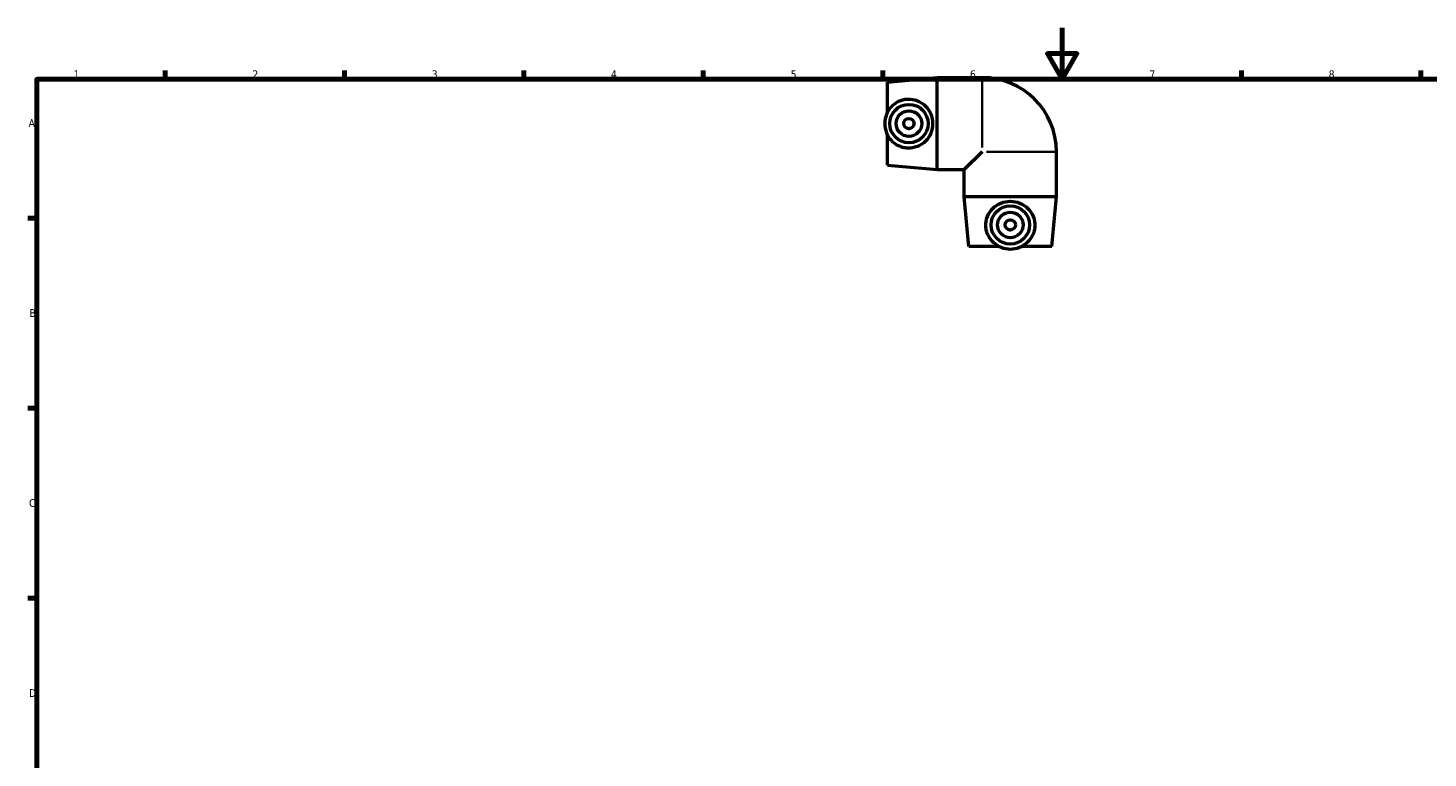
# Model space of a CAD drawing. Header units: millimetres. Extents: x 0 to 901, y -339 to 594.
# Tile 3 of 4: x 17 to 563, y 309 to 594. Entities that reach past the tile are written whole.
import ezdxf

# ---------------------------------------------------------------- set-up
doc = ezdxf.new("R2010")
doc.units = ezdxf.units.MM
for name, color, linetype, lineweight in [('Border (ANSI)', 7, 'Continuous', 70), ('Visible (ANSI)', 7, 'Continuous', 50), ('Visible Narrow (ANSI)', 7, 'Continuous', 35)]:
    doc.layers.add(name, color=color, linetype=linetype, lineweight=lineweight)
doc.styles.add('Note Text (ANSI)', font='tahoma.ttf')

# ---------------------------------------------------------------- blocks, each defined once
blk = doc.blocks.new('Borders Default Border')
at = {"layer": 'Border (ANSI)'}
for p, q in [((70.08, 574), (70.08, 577.45)), ((140.17, 574), (140.17, 577.45)), ((210.25, 574), (210.25, 577.45)), ((280.33, 574), (280.33, 577.45)), ((350.42, 574), (350.42, 577.45)), ((490.58, 574), (490.58, 577.45)), ((560.67, 574), (560.67, 577.45)), ((20, 519.75), (16.55, 519.75)), ((20, 445.5), (16.55, 445.5)), ((20, 371.25), (16.55, 371.25))]:
    blk.add_line(p, q, dxfattribs=at)
at = {"layer": 'Border (ANSI)', "flags": 128}
for points in [[(420.5, 594), (420.5, 574), (414.73, 584), (426.27, 584), (420.5, 574)], [(20, 20), (20, 574), (821, 574), (821, 20), (20, 20)]]:
    blk.add_lwpolyline(points, dxfattribs=at)
at = {"layer": 'Border (ANSI)', "char_height": 3.05, "attachment_point": 7, "style": 'Note Text (ANSI)'}
for s, insert in [('1', (34.35, 574.4)), ('2', (104.2, 574.4)), ('3', (174.26, 574.34)), ('4', (244.23, 574.4)), ('5', (314.48, 574.34)), ('6', (384.49, 574.34)), ('7', (454.6, 574.4)), ('8', (524.63, 574.33)), ('A', (16.78, 555.35)), ('B', (17.15, 481.1)), ('C', (16.95, 406.8)), ('D', (16.96, 332.6))]:
    blk.add_mtext(s, dxfattribs=dict(at, insert=insert))

msp = doc.modelspace()

# ---------------------------------------------------------------- linework, layer by layer
at = {"layer": 'Visible (ANSI)'}
for p, q in [((352.27, 572.848), (371.681, 574.648)), ((371.681, 538.648), (371.681, 574.648)), ((371.681, 574.648), (389.27, 574.648)), ((352.27, 560.998), (352.27, 572.848)), ((352.27, 540.448), (352.27, 552.299)), ((389.27, 545.648), (382.27, 538.648)), ((418.27, 528.06), (418.27, 545.648)), ((352.27, 540.448), (371.681, 538.648)), ((371.681, 538.648), (382.27, 538.648)), ((382.27, 528.06), (382.27, 538.648)), ((418.27, 528.06), (382.27, 528.06)), ((384.07, 508.648), (382.27, 528.06)), ((416.47, 508.648), (418.27, 528.06)), ((395.92, 508.648), (384.07, 508.648)), ((416.47, 508.648), (404.619, 508.648))]:
    msp.add_line(p, q, dxfattribs=at)
for centre, radius in [((360.67, 556.648), 7.5), ((360.67, 556.648), 5), ((360.67, 556.648), 2), ((400.27, 517.048), 7.5), ((400.27, 517.048), 5), ((400.27, 517.048), 2)]:
    msp.add_circle(centre, radius, dxfattribs=at)
msp.add_arc((389.27, 545.648), 29, 0, 90, dxfattribs=at)
for points, knots in [([(352.27, 560.998), (352.685, 561.836), (353.217, 562.599), (354.571, 564.073), (355.546, 564.821), (357.184, 565.609), (357.759, 565.819), (358.928, 566.117), (359.522, 566.205), (361.403, 566.304), (362.743, 566.079), (365.169, 565.109), (366.259, 564.363), (367.952, 562.661), (368.686, 561.596), (369.678, 559.217), (369.933, 557.902), (369.933, 555.394), (369.678, 554.079), (368.686, 551.701), (367.952, 550.636), (366.259, 548.933), (365.169, 548.187), (362.743, 547.217), (361.403, 546.992), (360.102, 547.061)], [-4.0418644, -4.0418644, -4.0418644, -4.0418644, -3.7717121, -3.7717121, -3.4222193, -3.4222193, -3.2474729, -3.2474729, -3.0727265, -3.0727265, -2.6808168, -2.6808168, -2.2889072, -2.2889072, -1.9126352, -1.9126352, -1.5363633, -1.5363633, -1.1600913, -1.1600913, -0.7838194, -0.7838194, -0.3919097, -0.3919097, 0, 0, 0, 0]), ([(352.27, 560.998), (352.143, 560.742), (352.027, 560.48), (351.477, 559.068), (351.254, 557.823), (351.254, 555.473), (351.477, 554.228), (352.027, 552.816), (352.143, 552.554), (352.27, 552.299)], [4.04186438, 4.04186438, 4.04186438, 4.04186438, 4.12410447, 4.12410447, 4.47649681, 4.47649681, 4.82888916, 4.82888916, 4.91112924, 4.91112924, 4.91112924, 4.91112924]), ([(360.102, 547.061), (359.522, 547.091), (358.928, 547.179), (357.759, 547.477), (357.184, 547.687), (355.546, 548.475), (354.571, 549.224), (353.217, 550.697), (352.685, 551.46), (352.27, 552.299)], [0, 0, 0, 0, 0.1747464, 0.1747464, 0.3494928, 0.3494928, 0.69898559, 0.69898559, 0.96913785, 0.96913785, 0.96913785, 0.96913785]), ([(395.92, 508.648), (395.082, 509.063), (394.319, 509.596), (392.845, 510.95), (392.097, 511.925), (391.308, 513.563), (391.099, 514.138), (390.801, 515.307), (390.713, 515.9), (390.614, 517.781), (390.838, 519.121), (391.808, 521.547), (392.555, 522.637), (394.257, 524.33), (395.322, 525.065), (397.7, 526.056), (399.015, 526.312), (401.524, 526.312), (402.839, 526.056), (405.217, 525.065), (406.282, 524.33), (407.985, 522.637), (408.731, 521.547), (409.701, 519.121), (409.925, 517.781), (409.857, 516.48)], [-4.0418644, -4.0418644, -4.0418644, -4.0418644, -3.7717121, -3.7717121, -3.4222193, -3.4222193, -3.2474729, -3.2474729, -3.0727265, -3.0727265, -2.6808168, -2.6808168, -2.2889072, -2.2889072, -1.9126352, -1.9126352, -1.5363633, -1.5363633, -1.1600913, -1.1600913, -0.7838194, -0.7838194, -0.3919097, -0.3919097, 0, 0, 0, 0]), ([(409.857, 516.48), (409.826, 515.9), (409.738, 515.307), (409.44, 514.138), (409.231, 513.563), (408.442, 511.925), (407.694, 510.95), (406.221, 509.596), (405.457, 509.063), (404.619, 508.648)], [0, 0, 0, 0, 0.1747464, 0.1747464, 0.3494928, 0.3494928, 0.69898559, 0.69898559, 0.96913785, 0.96913785, 0.96913785, 0.96913785]), ([(395.92, 508.648), (396.175, 508.522), (396.437, 508.406), (397.849, 507.856), (399.095, 507.633), (401.444, 507.633), (402.69, 507.856), (404.102, 508.406), (404.364, 508.522), (404.619, 508.648)], [4.04186438, 4.04186438, 4.04186438, 4.04186438, 4.12410447, 4.12410447, 4.47649681, 4.47649681, 4.82888916, 4.82888916, 4.91112924, 4.91112924, 4.91112924, 4.91112924])]:
    msp.add_open_spline(points, degree=3, knots=knots, dxfattribs=at)
at = {"layer": 'Visible Narrow (ANSI)'}
for p, q in [((389.27, 547.3), (389.27, 574.536)), ((418.158, 545.648), (390.922, 545.648))]:
    msp.add_line(p, q, dxfattribs=at)

# ---------------------------------------------------------------- block references
msp.add_blockref('Borders Default Border', (0, 0))

doc.saveas('drawing.dxf')
